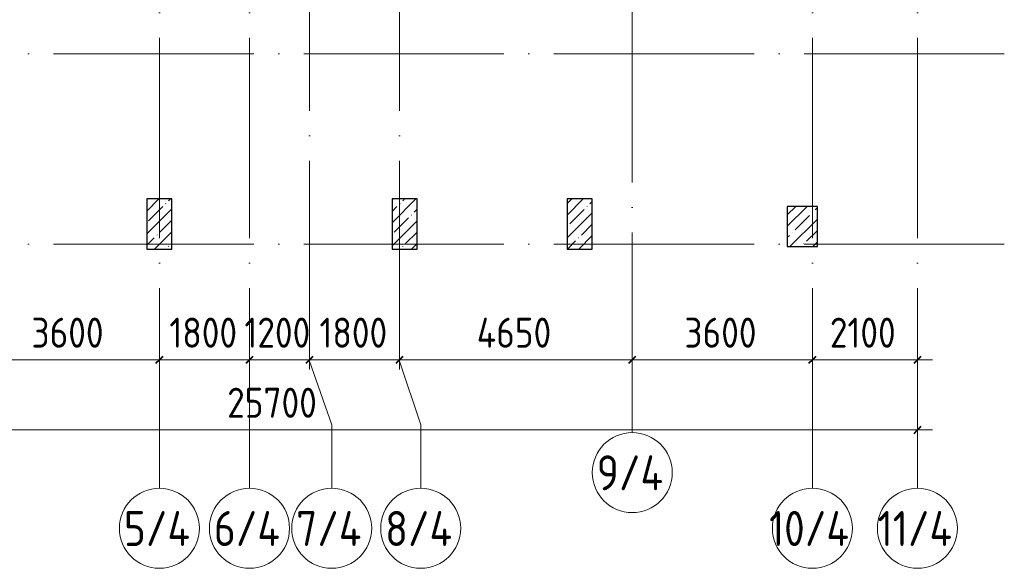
# Model space of a CAD drawing. Header units: millimetres. Extents: x -30540 to 173936, y -11730 to 122288.
# Tile 57 of 116: x 92063 to 111742, y -11730 to -768. Entities that reach past the tile are written whole.
import ezdxf

# ---------------------------------------------------------------- set-up
doc = ezdxf.new("R2010")
doc.units = ezdxf.units.MM
doc.linetypes.add('ADSK_Линия сетки', pattern=[5000, 4000, -500, 0, -500])
for name, color, linetype, lineweight in [('A-____-____-DIMS', 7, 'Continuous', 9), ('A-____-____-DIMS-200', 7, 'Continuous', 9), ('S-COLS-____-MCUT', 7, 'Continuous', 40), ('S-COLS-____-OTLN', 7, 'Continuous', 18), ('S-GRID-____-IDEN', 7, 'Continuous', 9), ('S-GRID-____-OTLN', 7, 'Continuous', 9)]:
    doc.layers.add(name, color=color, linetype=linetype, lineweight=lineweight)
doc.styles.add('GOST Common_2', font='GOST_Common.ttf', dxfattribs={"width": 0.9, "height": 700})
doc.styles.add('GOST Common_3', font='GOST_Common.ttf', dxfattribs={"width": 0.9, "height": 600})
doc.dimstyles.new('ADSK_Основной_3_мм_2', dxfattribs={"dimscale": 304.8, "dimtxt": 603.428998, "dimasz": 0.492126, "dimexe": 0.984252, "dimexo": 0.984252, "dimgap": 0.19685, "dimtad": 1, "dimdec": 0, "dimdsep": 46, "dimtxsty": 'GOST Common_3', "dimblk1": 'OBLIQUE', "dimblk2": 'OBLIQUE', "dimsah": 1, "dimcen": 0.09, "dimdle": 0.984252, "dimazin": 2, "dimtfac": 1, "dimtdec": 4, "dimtix": 1, "dimtmove": 0, "dimatfit": 3, "dimfxl": 1, "dimtvp": 1, "dimtolj": 1, "dimtzin": 0, "dimarcsym": 2})

# ---------------------------------------------------------------- blocks, each defined once
blk = doc.blocks.new('КР_Колонна_ЖБ_Прямоугольная - 500x1000h_B40-2253913-01 ЭМ')
at = {"layer": 'S-COLS-____-OTLN', "lineweight": 5, "true_color": 0xcccccc}
h = blk.add_hatch(dxfattribs=at)
h.set_pattern_fill('FP_97', color=254, style=0, pattern_type=2)
h.set_pattern_definition([(45, (-94855.3, 4850), (-228.0985, 228.0985), []), (45, (-94627.2, 4850), (-228.0985, 228.0985), [403.225, -80.645, 6.706, -73.939])])
h.paths.add_polyline_path([(250, -500), (250, 500), (-250, 500), (-250, -500)])
at = {"layer": 'S-COLS-____-MCUT', "color": 254, "lineweight": 30, "true_color": 0xcccccc}
for p, q in [((250, 500), (-250, 500)), ((-250, 500), (-250, -500)), ((250, -500), (250, 500)), ((-250, -500), (250, -500))]:
    blk.add_line(p, q, dxfattribs=at)
blk = doc.blocks.new('КР_Колонна_ЖБ_Прямоугольная - 500x1000h_B40-V99-01 ЭМ')
at = {"layer": 'S-COLS-____-OTLN', "lineweight": 5, "true_color": 0xcccccc}
h = blk.add_hatch(dxfattribs=at)
h.set_pattern_fill('FP_99', color=254, style=0, pattern_type=2)
h.set_pattern_definition([(45, (-99755.3, 4850), (-228.0985, 228.0985), []), (45, (-99527.2, 4850), (-228.0985, 228.0985), [403.225, -80.645, 6.706, -73.939])])
h.paths.add_polyline_path([(250, -500), (250, 500), (-250, 500), (-250, -500)])
at = {"layer": 'S-COLS-____-MCUT', "color": 254, "lineweight": 30, "true_color": 0xcccccc}
for p, q in [((250, 500), (-250, 500)), ((-250, 500), (-250, -500)), ((250, -500), (250, 500)), ((-250, -500), (250, -500))]:
    blk.add_line(p, q, dxfattribs=at)
blk = doc.blocks.new('КР_Колонна_ЖБ_Прямоугольная - 500x1000h_B40-V100-01 ЭМ')
at = {"layer": 'S-COLS-____-OTLN', "lineweight": 5, "true_color": 0xcccccc}
h = blk.add_hatch(dxfattribs=at)
h.set_pattern_fill('FP_100', color=254, style=0, pattern_type=2)
h.set_pattern_definition([(45, (-103255.3, 4850), (-228.0985, 228.0985), []), (45, (-103027.2, 4850), (-228.0985, 228.0985), [403.225, -80.645, 6.706, -73.939])])
h.paths.add_polyline_path([(250, -500), (250, 500), (-250, 500), (-250, -500)])
at = {"layer": 'S-COLS-____-MCUT', "color": 254, "lineweight": 30, "true_color": 0xcccccc}
for p, q in [((250, 500), (-250, 500)), ((-250, 500), (-250, -500)), ((250, -500), (250, 500)), ((-250, -500), (250, -500))]:
    blk.add_line(p, q, dxfattribs=at)
blk = doc.blocks.new('КР_Колонна_ЖБ_Прямоугольная - 600x800h_B40-2253914-01 ЭМ')
at = {"layer": 'S-COLS-____-OTLN', "lineweight": 5, "true_color": 0xcccccc}
h = blk.add_hatch(dxfattribs=at)
h.set_pattern_fill('FP_101', color=254, style=0, pattern_type=2)
h.set_pattern_definition([(45, (-107705.3, 4900), (-228.0985, 228.0985), []), (45, (-107477.2, 4900), (-228.0985, 228.0985), [403.225, -80.645, 6.706, -73.939])])
h.paths.add_polyline_path([(300, -400), (300, 400), (-300, 400), (-300, -400)])
at = {"layer": 'S-COLS-____-MCUT', "color": 254, "lineweight": 30, "true_color": 0xcccccc}
for p, q in [((300, 400), (-300, 400)), ((-300, 400), (-300, -400)), ((300, -400), (300, 400)), ((-300, -400), (300, -400))]:
    blk.add_line(p, q, dxfattribs=at)
blk = doc.blocks.new('Наметкина 10_РД_АР_К4_отсоединено_rvt-1-01 ЭМ')
at = {"layer": 'S-COLS-____-OTLN', "color": 254, "lineweight": 13, "true_color": 0xcccccc}
for name, p in [('КР_Колонна_ЖБ_Прямоугольная - 500x1000h_B40-2253913-01 ЭМ', (94855, -4850)), ('КР_Колонна_ЖБ_Прямоугольная - 500x1000h_B40-V99-01 ЭМ', (99755, -4850)), ('КР_Колонна_ЖБ_Прямоугольная - 500x1000h_B40-V100-01 ЭМ', (103255, -4850)), ('КР_Колонна_ЖБ_Прямоугольная - 600x800h_B40-2253914-01 ЭМ', (107705, -4900))]:
    blk.add_blockref(name, p, dxfattribs=at)
blk = doc.blocks.new('Ось сетки - Круг_Ø8 мм-6577-01 ЭМ')
at = {"layer": 'S-GRID-____-IDEN', "color": 253, "true_color": 0xaaaaaa}
for start, end in [(360, 180), (180, 360)]:
    blk.add_arc((0, 0), 4, start, end, dxfattribs=at)
blk = doc.blocks.new('DIMBLOCK85-01 ЭМ')
at = {"layer": 'A-____-____-DIMS-200', "color": 8, "true_color": 0x808080}
for p, q in [((91255, -7760), (91255, -7266)), ((94855, -7760), (94855, -7266)), ((91255, -7566), (94855, -7566)), ((91255, -7566), (91255, -7760)), ((94855, -7566), (94855, -7760))]:
    blk.add_line(p, q, dxfattribs=at)
at = {"layer": 'A-____-____-DIMS-200', "color": 8, "lineweight": 40, "true_color": 0x808080}
for p, q in [((91255, -7566), (91180, -7641)), ((91255, -7566), (91330, -7491)), ((94855, -7566), (94780, -7641)), ((94855, -7566), (94930, -7491))]:
    blk.add_line(p, q, dxfattribs=at)
at = {"layer": 'A-____-____-DIMS-200', "color": 0, "insert": (92298, -6722), "char_height": 600, "width": 1816.42, "attachment_point": 1, "line_spacing_factor": 1.022761, "style": 'GOST Common_3'}
blk.add_mtext('3600', dxfattribs=at)
blk = doc.blocks.new('_Oblique')
at = {"color": 0, "linetype": 'ByBlock', "lineweight": -2}
blk.add_line((-0.5, -0.5), (0.5, 0.5), dxfattribs=at)
blk = doc.blocks.new('DIMBLOCK86-01 ЭМ')
at = {"layer": 'A-____-____-DIMS-200', "color": 8, "true_color": 0x808080}
for p, q in [((94855, -7760), (94855, -7266)), ((96655, -7760), (96655, -7266)), ((94855, -7566), (96655, -7566)), ((94855, -7566), (94855, -7760)), ((96655, -7566), (96655, -7760))]:
    blk.add_line(p, q, dxfattribs=at)
at = {"layer": 'A-____-____-DIMS-200', "color": 8, "lineweight": 40, "true_color": 0x808080}
for p, q in [((94855, -7566), (94780, -7641)), ((94855, -7566), (94930, -7491)), ((96655, -7566), (96580, -7641)), ((96655, -7566), (96730, -7491))]:
    blk.add_line(p, q, dxfattribs=at)
at = {"layer": 'A-____-____-DIMS-200', "color": 0, "insert": (95055, -6722), "char_height": 600, "width": 1681.42, "attachment_point": 1, "line_spacing_factor": 1.022761, "style": 'GOST Common_3'}
blk.add_mtext('1800', dxfattribs=at)
blk = doc.blocks.new('DIMBLOCK87-01 ЭМ')
at = {"layer": 'A-____-____-DIMS-200', "color": 8, "true_color": 0x808080}
for p, q in [((96655, -7760), (96655, -7266)), ((97855, -7760), (97855, -7266)), ((96655, -7566), (97855, -7566)), ((96655, -7566), (96655, -7760)), ((97855, -7566), (97855, -7760))]:
    blk.add_line(p, q, dxfattribs=at)
at = {"layer": 'A-____-____-DIMS-200', "color": 8, "lineweight": 40, "true_color": 0x808080}
for p, q in [((96655, -7566), (96580, -7641)), ((96655, -7566), (96730, -7491)), ((97855, -7566), (97780, -7641)), ((97855, -7566), (97930, -7491))]:
    blk.add_line(p, q, dxfattribs=at)
at = {"layer": 'A-____-____-DIMS-200', "color": 0, "insert": (96555, -6722), "char_height": 600, "width": 1681.42, "attachment_point": 1, "line_spacing_factor": 1.022761, "style": 'GOST Common_3'}
blk.add_mtext('1200', dxfattribs=at)
blk = doc.blocks.new('DIMBLOCK88-01 ЭМ')
at = {"layer": 'A-____-____-DIMS-200', "color": 8, "true_color": 0x808080}
for p, q in [((97855, -7760), (97855, -7266)), ((99655, -7760), (99655, -7266)), ((97855, -7566), (99655, -7566)), ((97855, -7566), (97855, -7760)), ((99655, -7566), (99655, -7760))]:
    blk.add_line(p, q, dxfattribs=at)
at = {"layer": 'A-____-____-DIMS-200', "color": 8, "lineweight": 40, "true_color": 0x808080}
for p, q in [((97855, -7566), (97780, -7641)), ((97855, -7566), (97930, -7491)), ((99655, -7566), (99580, -7641)), ((99655, -7566), (99730, -7491))]:
    blk.add_line(p, q, dxfattribs=at)
at = {"layer": 'A-____-____-DIMS-200', "color": 0, "insert": (98055, -6722), "char_height": 600, "width": 1681.42, "attachment_point": 1, "line_spacing_factor": 1.022761, "style": 'GOST Common_3'}
blk.add_mtext('1800', dxfattribs=at)
blk = doc.blocks.new('DIMBLOCK89-01 ЭМ')
at = {"layer": 'A-____-____-DIMS-200', "color": 8, "true_color": 0x808080}
for p, q in [((99655, -7760), (99655, -7266)), ((104305, -7760), (104305, -7266)), ((99655, -7566), (104305, -7566)), ((99655, -7566), (99655, -7760)), ((104305, -7566), (104305, -7760))]:
    blk.add_line(p, q, dxfattribs=at)
at = {"layer": 'A-____-____-DIMS-200', "color": 8, "lineweight": 40, "true_color": 0x808080}
for p, q in [((99655, -7566), (99580, -7641)), ((99655, -7566), (99730, -7491)), ((104305, -7566), (104230, -7641)), ((104305, -7566), (104380, -7491))]:
    blk.add_line(p, q, dxfattribs=at)
at = {"layer": 'A-____-____-DIMS-200', "color": 0, "insert": (101198, -6722), "char_height": 600, "width": 1877.79, "attachment_point": 1, "line_spacing_factor": 1.022761, "style": 'GOST Common_3'}
blk.add_mtext('4650', dxfattribs=at)
blk = doc.blocks.new('DIMBLOCK90-01 ЭМ')
at = {"layer": 'A-____-____-DIMS-200', "color": 8, "true_color": 0x808080}
for p, q in [((104305, -7760), (104305, -7266)), ((107905, -7760), (107905, -7266)), ((104305, -7566), (107905, -7566)), ((104305, -7566), (104305, -7760)), ((107905, -7566), (107905, -7760))]:
    blk.add_line(p, q, dxfattribs=at)
at = {"layer": 'A-____-____-DIMS-200', "color": 8, "lineweight": 40, "true_color": 0x808080}
for p, q in [((104305, -7566), (104230, -7641)), ((104305, -7566), (104380, -7491)), ((107905, -7566), (107830, -7641)), ((107905, -7566), (107980, -7491))]:
    blk.add_line(p, q, dxfattribs=at)
at = {"layer": 'A-____-____-DIMS-200', "color": 0, "insert": (105348, -6722), "char_height": 600, "width": 1816.42, "attachment_point": 1, "line_spacing_factor": 1.022761, "style": 'GOST Common_3'}
blk.add_mtext('3600', dxfattribs=at)
blk = doc.blocks.new('DIMBLOCK91-01 ЭМ')
at = {"layer": 'A-____-____-DIMS-200', "color": 8, "true_color": 0x808080}
for p, q in [((107905, -7760), (107905, -7266)), ((110005, -7760), (110005, -7266)), ((107905, -7566), (110305, -7566)), ((107905, -7566), (107905, -7760)), ((110005, -7566), (110005, -7760))]:
    blk.add_line(p, q, dxfattribs=at)
at = {"layer": 'A-____-____-DIMS-200', "color": 8, "lineweight": 40, "true_color": 0x808080}
for p, q in [((107905, -7566), (107830, -7641)), ((107905, -7566), (107980, -7491)), ((110005, -7566), (109930, -7641)), ((110005, -7566), (110080, -7491))]:
    blk.add_line(p, q, dxfattribs=at)
at = {"layer": 'A-____-____-DIMS-200', "color": 0, "insert": (108255, -6722), "char_height": 600, "width": 1681.42, "attachment_point": 1, "line_spacing_factor": 1.022761, "style": 'GOST Common_3'}
blk.add_mtext('2100', dxfattribs=at)
blk = doc.blocks.new('DIMBLOCK92-01 ЭМ')
at = {"layer": 'A-____-____-DIMS-200', "color": 8, "true_color": 0x808080}
for p, q in [((84305, -9160), (84305, -8666)), ((110005, -9160), (110005, -8666)), ((84005, -8966), (110305, -8966)), ((84305, -8966), (84305, -9160)), ((110005, -8966), (110005, -9160))]:
    blk.add_line(p, q, dxfattribs=at)
at = {"layer": 'A-____-____-DIMS-200', "color": 8, "lineweight": 40, "true_color": 0x808080}
for p, q in [((84305, -8966), (84230, -9041)), ((84305, -8966), (84380, -8891)), ((110005, -8966), (109930, -9041)), ((110005, -8966), (110080, -8891))]:
    blk.add_line(p, q, dxfattribs=at)
at = {"layer": 'A-____-____-DIMS-200', "color": 0, "insert": (96209, -8122), "char_height": 600, "width": 2270.53, "attachment_point": 1, "line_spacing_factor": 1.022761, "style": 'GOST Common_3'}
blk.add_mtext('25700', dxfattribs=at)

msp = doc.modelspace()

# ---------------------------------------------------------------- linework, layer by layer
at = {"layer": 'S-GRID-____-OTLN', "color": 253, "linetype": 'ADSK_Линия сетки', "true_color": 0xaaaaaa}
for p, q in [((104305.3, -9017.8), (104305.3, 57662.6)), ((94855.3, -10130.4), (94855.3, 56550)), ((96655.3, -10130.4), (96655.3, 56550)), ((97855.3, -7590.4), (97855.3, 56550)), ((99655.3, -7590.4), (99655.3, 56550)), ((107905.3, -10130.4), (107905.3, 56550)), ((110005.3, -10130.4), (110005.3, 56550)), ((111741.6, -1450), (78589.2, -1450)), ((111741.6, -5250), (78589.2, -5250))]:
    msp.add_line(p, q, dxfattribs=at)
at = {"layer": 'S-GRID-____-OTLN', "color": 253, "true_color": 0xaaaaaa}
for p, q in [((97855.3, -7590.4), (98298.8, -8860.4)), ((99655.3, -7590.4), (100077.6, -8860.4)), ((98298.8, -8860.4), (98298.8, -10130.4)), ((100077.6, -8860.4), (100077.6, -10130.4))]:
    msp.add_line(p, q, dxfattribs=at)

# ---------------------------------------------------------------- block references
at = {"lineweight": 5}
msp.add_blockref('Наметкина 10_РД_АР_К4_отсоединено_rvt-1-01 ЭМ', (0, 0), dxfattribs=at)
at = {"layer": 'S-GRID-____-IDEN', "color": 253, "true_color": 0xaaaaaa, "xscale": 199.9999999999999, "yscale": 199.9999999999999, "zscale": 199.9999999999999}
for p in [(104305.3, -9817.8), (94855.3, -10930.4), (96655.3, -10930.4), (98298.8, -10930.4), (100077.6, -10930.4), (107905.3, -10930.4), (110005.3, -10930.4)]:
    msp.add_blockref('Ось сетки - Круг_Ø8 мм-6577-01 ЭМ', p, dxfattribs=at)

# ---------------------------------------------------------------- texts
at = {"layer": 'S-GRID-____-IDEN', "color": 253, "true_color": 0xaaaaaa, "char_height": 700, "attachment_point": 1, "style": 'GOST Common_2'}
for s, insert, width in [('9/4', (103595.3, -9472.7), 1717.215), ('5/4', (94145.3, -10585.3), 1717.215), ('6/4', (95945.3, -10585.3), 1717.215), ('7/4', (97588.9, -10585.3), 1717.215), ('8/4', (99367.7, -10585.3), 1717.215), ('10/4', (107040.5, -10585.3), 2092.404), ('11/4', (109211.6, -10585.3), 1919.24)]:
    msp.add_mtext(s, dxfattribs=dict(at, insert=insert, width=width))

# ---------------------------------------------------------------- dimensions: what is measured, and where the dimension line sits
at = {"layer": 'A-____-____-DIMS', "color": 8, "true_color": 0x808080}
for base, p1, p2, override, picture, middle in [((94855.3, -7566.1), (91255.3, -7460.1), (94855.3, -7460.1), {"dimpost": '<>', "dimfxl": 3600}, 'DIMBLOCK85-01 ЭМ', (93055.3, -7206.1)), ((96655.3, -7566.1), (94855.3, -7460.1), (96655.3, -7460.1), {"dimpost": '<>', "dimfxl": 1800}, 'DIMBLOCK86-01 ЭМ', (95755.3, -7206.1)), ((97855.3, -7566.1), (96655.3, -7460.1), (97855.3, -7460.1), {"dimpost": '<>', "dimfxl": 1200}, 'DIMBLOCK87-01 ЭМ', (97255.3, -7206.1)), ((99655.3, -7566.1), (97855.3, -7460.1), (99655.3, -7460.1), {"dimpost": '<>', "dimfxl": 1800}, 'DIMBLOCK88-01 ЭМ', (98755.3, -7206.1)), ((104305.3, -7566.1), (99655.3, -7460.1), (104305.3, -7460.1), {"dimpost": '<>', "dimfxl": 4650}, 'DIMBLOCK89-01 ЭМ', (101980.3, -7206.1)), ((107905.3, -7566.1), (104305.3, -7460.1), (107905.3, -7460.1), {"dimpost": '<>', "dimfxl": 3600}, 'DIMBLOCK90-01 ЭМ', (106105.3, -7206.1)), ((110005.3, -7566.1), (107905.3, -7460.1), (110005.3, -7460.1), {"dimpost": '<>', "dimfxl": 2100}, 'DIMBLOCK91-01 ЭМ', (108955.3, -7206.1)), ((110005.3, -8966.1), (84305.3, -8860.1), (110005.3, -8860.1), {"dimpost": '<>', "dimfxl": 25700}, 'DIMBLOCK92-01 ЭМ', (97155.3, -8606.1))]:
    dim = msp.add_linear_dim(base=base, p1=p1, p2=p2, dimstyle='ADSK_Основной_3_мм_2', override=override, dxfattribs=at)
    dim.commit()
    dim.dimension.update_dxf_attribs({"geometry": picture, "text_midpoint": middle})

doc.saveas('drawing.dxf')
